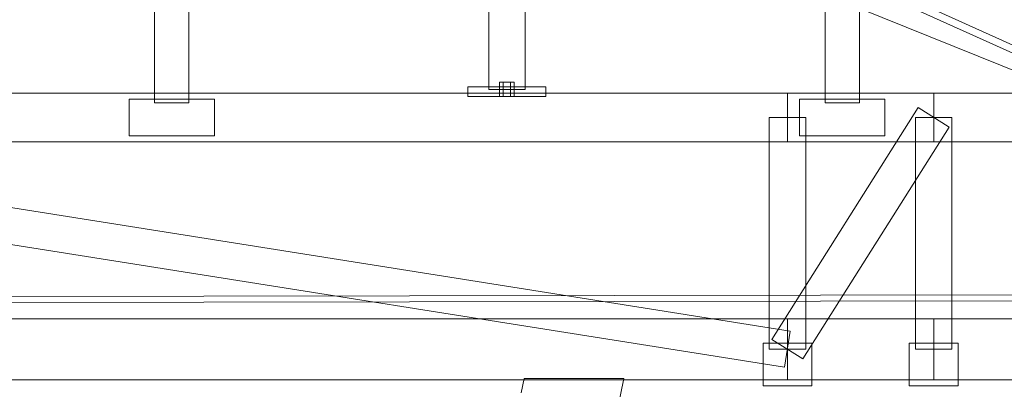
# Model space of a CAD drawing. Header units: millimetres. Extents: x -4738 to 65662, y -68080 to 6847.
# Tile 24 of 256: x 9370 to 10178, y -56258 to -55955. Entities that reach past the tile are written whole.
import ezdxf

# ---------------------------------------------------------------- set-up
doc = ezdxf.new("R2010")
doc.units = ezdxf.units.MM
doc.layers.add('COTAS_P', color=1, linetype='Continuous', lineweight=0)
doc.layers.add('R27_C10_CONJUNTO', color=7, linetype='Continuous', lineweight=0)
doc.dimstyles.new('R19_10', dxfattribs={"dimtxt": 25, "dimasz": 15, "dimexe": 15, "dimexo": 8, "dimgap": 10, "dimtad": 1, "dimtih": 1, "dimtoh": 1, "dimdsep": 46, "dimcen": 0.09, "dimadec": 0, "dimazin": 0, "dimtfac": 1, "dimtdec": 4, "dimtofl": 0, "dimtmove": 0, "dimatfit": 3, "dimfxl": 1, "dimtolj": 1, "dimtzin": 0, "dimarcsym": 0})

# ---------------------------------------------------------------- blocks, each defined once
blk = doc.blocks.new('DIM_R30_61')
at = {"layer": 'COTAS_P'}
for p, q in [((0, -55400), (15, -55395.5)), ((10475, -55400), (10460, -55395.5)), ((0, -56000), (0, -55400)), ((0, -55400), (10475, -55400)), ((0, -55400), (15, -55404.5)), ((10475, -55400), (10460, -55404.5)), ((10475, -56000), (10475, -55400))]:
    blk.add_line(p, q, dxfattribs=at)
blk.add_text('10475 P', height=25, dxfattribs=at).set_placement((5237.5, -55390))

msp = doc.modelspace()

# ---------------------------------------------------------------- linework, layer by layer
at = {"layer": 'R27_C10_CONJUNTO'}
for p, q in [((9521.592, -55676.972), (10435.165, -56088.443)), ((9519.128, -55682.443), (10432.701, -56093.914)), ((9505.733, -55722.381), (10435.733, -56097.381)), ((9481, -55798), (9481, -56023)), ((9509, -56023), (9509, -55798)), ((10031, -55798), (10031, -56023)), ((10059, -56023), (10059, -55798)), ((9755, -55923.909), (9755, -56012)), ((9785, -56012), (9785, -55923.909)), ((9738, -56010), (9802, -56010)), ((9738, -56010), (9738, -56018)), ((9755, -56012), (9785, -56012)), ((9764, -56006), (9767, -56006)), ((9764, -56006), (9764, -56018)), ((9767, -56006), (9773, -56006)), ((9767, -56018), (9767, -56006)), ((9773, -56006), (9776, -56006)), ((9773, -56018), (9773, -56006)), ((9776, -56018), (9776, -56006)), ((9802, -56018), (9802, -56010)), ((8800, -56015), (10000, -56015)), ((8802.346, -56020.185), (10002.346, -56210.185)), ((9460, -56020), (9530, -56020)), ((9460, -56020), (9460, -56050)), ((9530, -56050), (9530, -56020)), ((9738, -56018), (9802, -56018)), ((9767, -56018), (9764, -56018)), ((9767, -56018), (9773, -56018)), ((9773, -56018), (9776, -56018)), ((10000, -56015), (10000, -56055)), ((10000, -56015), (10120, -56015)), ((10010, -56020), (10080, -56020)), ((10010, -56020), (10010, -56050)), ((10080, -56050), (10080, -56020)), ((10120, -56015), (10120, -56055)), ((10120, -56015), (10655, -56015)), ((9481, -56023), (9509, -56023)), ((9987.318, -56216.99), (10107.318, -56026.99)), ((10031, -56023), (10059, -56023)), ((10107.318, -56026.99), (10132.682, -56043.01)), ((10015, -56035), (9985, -56035)), ((9985, -56225), (9985, -56035)), ((10015, -56035), (10015, -56225)), ((10135, -56035), (10105, -56035)), ((10105, -56225), (10105, -56035)), ((10135, -56035), (10135, -56225)), ((10012.682, -56233.01), (10132.682, -56043.01)), ((8797.654, -56049.815), (9997.654, -56239.815)), ((9460, -56050), (9530, -56050)), ((10010, -56050), (10080, -56050)), ((8800, -56055), (10000, -56055)), ((10000, -56055), (10120, -56055)), ((10120, -56055), (10655, -56055)), ((0.303, -56196.2), (10475.278, -56180)), ((0.311, -56201.2), (10475.286, -56185)), ((8800, -56200), (10000, -56200)), ((10000, -56200), (10000, -56250)), ((10000, -56200), (10120, -56200)), ((10120, -56200), (10120, -56250)), ((10120, -56200), (10655, -56200)), ((10002.346, -56210.185), (9997.654, -56239.815)), ((9980, -56220), (10020, -56220)), ((9980, -56220), (9980, -56255)), ((9987.318, -56216.99), (10012.682, -56233.01)), ((10020, -56255), (10020, -56220)), ((10100, -56220), (10140, -56220)), ((10100, -56220), (10100, -56255)), ((10140, -56255), (10140, -56220)), ((10015, -56225), (9985, -56225)), ((10135, -56225), (10105, -56225)), ((8800, -56250), (10000, -56250)), ((9784.171, -56249), (9781.765, -56260.756)), ((9784.171, -56249), (9865.829, -56249)), ((9860.141, -56276.795), (9865.829, -56249)), ((10000, -56250), (10120, -56250)), ((10120, -56250), (10655, -56250)), ((9980, -56255), (10020, -56255)), ((10100, -56255), (10140, -56255))]:
    msp.add_line(p, q, dxfattribs=at)

# ---------------------------------------------------------------- dimensions: what is measured, and where the dimension line sits
at = {"layer": 'COTAS_P'}
dim = msp.add_aligned_dim(p1=(0, -56000), p2=(10475, -56000), distance=600, text='<> P', dimstyle='R19_10', dxfattribs=at)
dim.commit()
dim.dimension.update_dxf_attribs({"geometry": 'DIM_R30_61', "text_midpoint": (5237.5, -55400)})

doc.saveas('drawing.dxf')
